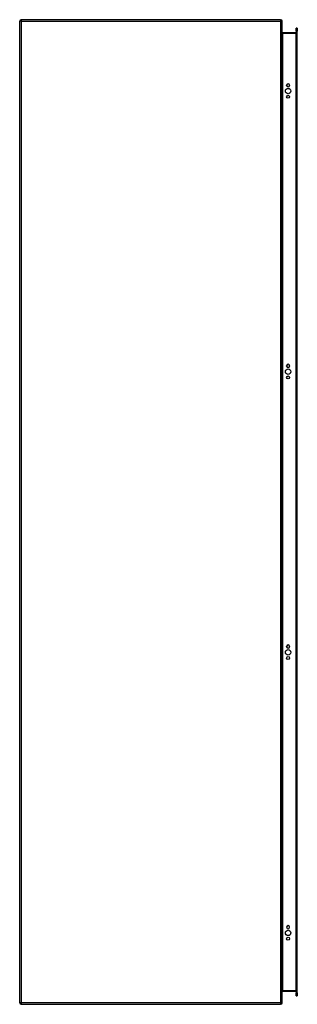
# Model space of a CAD drawing. Header units: inches. Extents: x 78.2 to 95.1, y 15.7 to 75.7.
import ezdxf

# ---------------------------------------------------------------- set-up
doc = ezdxf.new("R2010")
doc.units = ezdxf.units.IN
doc.header["$MEASUREMENT"] = 0
doc.layers.add('Visible Edges(ANSI)', color=7, linetype='Continuous', lineweight=25)
doc.layers.add('Visible Tangent Edges(ANSI)', color=7, linetype='Continuous', lineweight=25)

msp = doc.modelspace()

# ---------------------------------------------------------------- linework, layer by layer
at = {"layer": 'Visible Edges(ANSI)'}
for p, q in [((94.057, 75.669), (78.255, 75.669)), ((78.156, 15.768), (78.156, 75.57)), ((94.156, 15.768), (94.156, 75.57)), ((95.004, 74.961), (95.004, 75.157)), ((95.072, 75.157), (95.004, 75.157)), ((95.072, 75.157), (95.072, 74.961)), ((94.973, 74.871), (94.187, 74.871)), ((95.004, 74.961), (95.004, 16.378)), ((95.072, 16.378), (95.072, 74.961)), ((94.418, 71.664), (94.418, 71.677)), ((94.605, 71.677), (94.605, 71.664)), ((94.418, 54.563), (94.418, 54.576)), ((94.605, 54.576), (94.605, 54.563)), ((94.418, 37.462), (94.418, 37.475)), ((94.605, 37.475), (94.605, 37.462)), ((94.418, 20.361), (94.418, 20.374)), ((94.605, 20.374), (94.605, 20.361)), ((94.187, 16.467), (94.973, 16.467)), ((95.004, 16.181), (95.004, 16.378)), ((95.072, 16.378), (95.072, 16.181)), ((78.255, 15.669), (94.057, 15.669)), ((95.004, 16.181), (95.072, 16.181))]:
    msp.add_line(p, q, dxfattribs=at)
at = {"layer": 'Visible Edges(ANSI)', "flags": 128}
msp.add_lwpolyline([(94.187, 74.871), (94.185, 74.871), (94.182, 74.872), (94.18, 74.872), (94.177, 74.873), (94.175, 74.873), (94.173, 74.874), (94.171, 74.875), (94.169, 74.877), (94.168, 74.878), (94.166, 74.879), (94.165, 74.881), (94.163, 74.882), (94.162, 74.884), (94.161, 74.885), (94.16, 74.887), (94.159, 74.888), (94.158, 74.89), (94.158, 74.892), (94.157, 74.893), (94.157, 74.895), (94.156, 74.897), (94.156, 74.899), (94.156, 74.9), (94.156, 74.902)], dxfattribs=at)
at = {"layer": 'Visible Edges(ANSI)'}
for centre, radius in [((94.512, 71.321), 0.165), ((94.512, 70.971), 0.0935), ((94.512, 54.22), 0.165), ((94.512, 53.87), 0.0935), ((94.512, 37.119), 0.165), ((94.512, 36.769), 0.0935), ((94.512, 20.018), 0.165), ((94.512, 19.668), 0.0935)]:
    msp.add_circle(centre, radius, dxfattribs=at)
for centre, radius, start, end in [((78.255, 75.57), 0.099, 90, 180), ((94.057, 75.57), 0.099, 0, 90), ((94.973, 74.902), 0.031, 270, 0), ((94.512, 71.677), 0.0935, 0, 180), ((94.512, 71.664), 0.0935, 180, 0), ((94.512, 54.576), 0.0935, 0, 180), ((94.512, 54.563), 0.0935, 180, 0), ((94.512, 37.475), 0.0935, 0, 180), ((94.512, 37.462), 0.0935, 180, 0), ((94.512, 20.374), 0.0935, 0, 180), ((94.512, 20.361), 0.0935, 180, 0), ((94.187, 16.436), 0.031, 90, 180), ((94.973, 16.436), 0.031, 0, 90), ((78.255, 15.768), 0.099, 180, 270), ((94.057, 15.768), 0.099, 270, 0)]:
    msp.add_arc(centre, radius, start, end, dxfattribs=at)
at = {"layer": 'Visible Tangent Edges(ANSI)'}
for p, q in [((78.255, 75.669), (78.255, 75.57)), ((94.057, 75.669), (94.057, 75.57)), ((78.255, 75.57), (78.156, 75.57)), ((78.255, 75.57), (94.057, 75.57)), ((78.255, 75.57), (78.255, 15.768)), ((94.057, 75.57), (94.057, 15.768)), ((94.156, 75.57), (94.057, 75.57)), ((94.187, 74.871), (94.187, 74.84)), ((94.187, 74.84), (94.973, 74.84)), ((94.187, 16.498), (94.187, 74.84)), ((94.973, 74.84), (94.973, 74.871)), ((95.004, 74.84), (94.973, 74.84)), ((94.973, 74.84), (94.973, 16.498)), ((95.004, 74.961), (95.072, 74.961)), ((94.973, 16.498), (94.187, 16.498)), ((94.187, 16.467), (94.187, 16.498)), ((94.973, 16.498), (95.004, 16.498)), ((94.973, 16.467), (94.973, 16.498)), ((95.072, 16.378), (95.004, 16.378)), ((78.255, 15.768), (78.156, 15.768)), ((94.057, 15.768), (78.255, 15.768)), ((78.255, 15.768), (78.255, 15.669)), ((94.057, 15.768), (94.057, 15.669)), ((94.057, 15.768), (94.156, 15.768))]:
    msp.add_line(p, q, dxfattribs=at)
at = {"layer": 'Visible Tangent Edges(ANSI)', "flags": 128}
msp.add_lwpolyline([(94.156, 74.902), (94.156, 74.899), (94.156, 74.895), (94.156, 74.892), (94.157, 74.888), (94.157, 74.885), (94.158, 74.881), (94.158, 74.878), (94.159, 74.875), (94.16, 74.872), (94.161, 74.868), (94.162, 74.865), (94.163, 74.862), (94.165, 74.859), (94.166, 74.856), (94.168, 74.854), (94.169, 74.851), (94.171, 74.849), (94.173, 74.847), (94.175, 74.845), (94.177, 74.843), (94.18, 74.842), (94.182, 74.841), (94.185, 74.84), (94.187, 74.84)], dxfattribs=at)
at = {"layer": 'Visible Tangent Edges(ANSI)'}
msp.add_ellipse((94.187, 16.436), major_axis=(0, 0.062), ratio=0.5, start_param=0, end_param=1.570796, dxfattribs=at)

doc.saveas('drawing.dxf')
